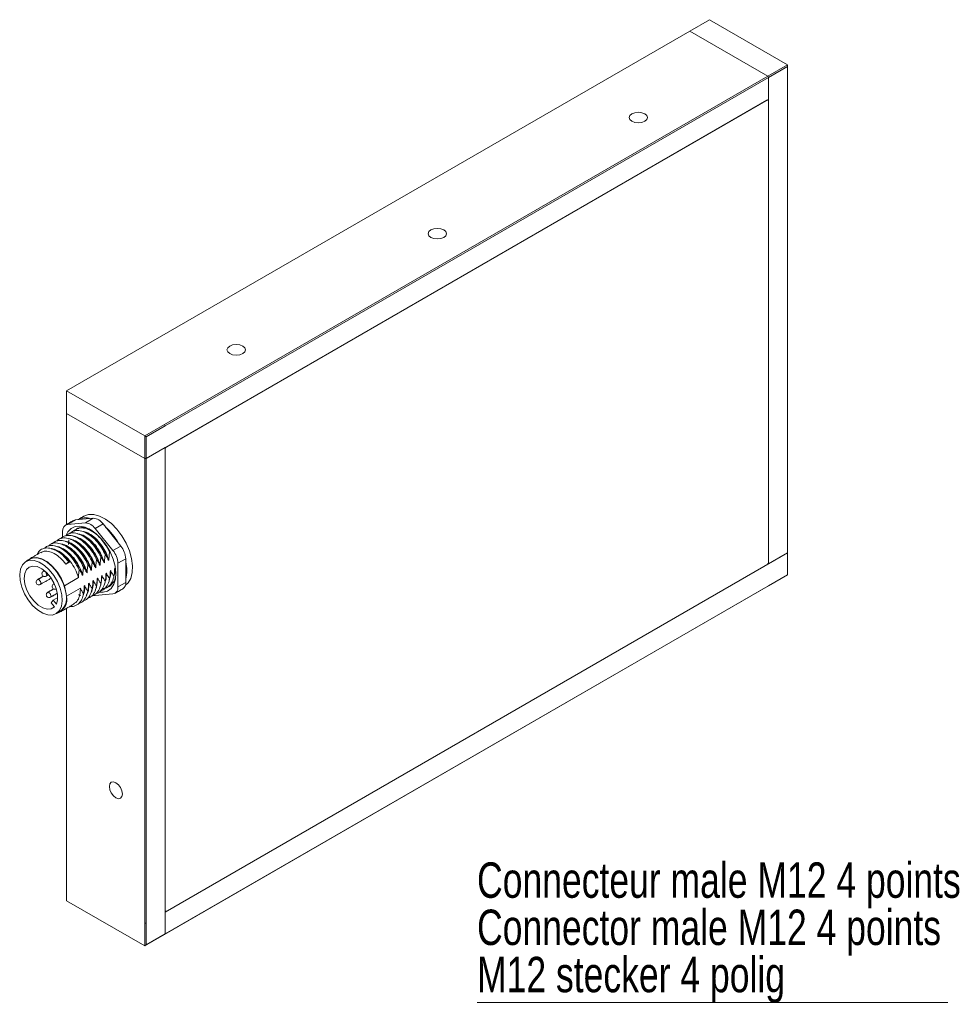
# Model space of a CAD drawing. Header units: millimetres. Extents: x 16 to 406, y 17 to 284.
# Tile 16 of 29: x 247 to 302, y 45 to 104. Entities that reach past the tile are written whole.
import ezdxf

# ---------------------------------------------------------------- set-up
doc = ezdxf.new("R2010")
doc.units = ezdxf.units.MM
doc.styles.add('SLDTEXTSTYLE0', font='TXT', dxfattribs={"width": 0.75})

# ---------------------------------------------------------------- blocks, each defined once
blk = doc.blocks.new('SW_NOTE_10')
at = {"color": 0, "linetype": 'Continuous', "lineweight": 0}
for p, q in [((-42.085, 0), (0, 0)), ((0, 0), (-42.085, 0)), ((-42.085, 0), (0, 0)), ((0, 0), (-42.085, 0)), ((-42.085, 0), (0, 0)), ((0, 0), (-42.085, 0))]:
    blk.add_line(p, q, dxfattribs=at)
at = {"color": 0, "linetype": 'Continuous', "lineweight": 0, "char_height": 2.11667, "attachment_point": 1, "style": 'SLDTEXTSTYLE0'}
for s, insert in [('Connecteur male M12 4 points', (-42.083, 8.371)), ('Connector male M12 4 points', (-42.083, 5.549)), ('M12 stecker 4 polig', (-42.083, 2.727))]:
    blk.add_mtext(s, dxfattribs=dict(at, insert=insert))

msp = doc.modelspace()

# ---------------------------------------------------------------- linework, layer by layer
at = {"color": 7, "linetype": 'Continuous', "lineweight": 15}
for p, q in [((288.2002, 104.1549), (287.0217, 103.4746)), ((288.2002, 104.1549), (292.8671, 101.4608)), ((287.0217, 103.4746), (249.7807, 81.9758)), ((287.0217, 103.4746), (291.6886, 100.7804)), ((287.0217, 103.4746), (291.6886, 100.7804)), ((291.6886, 100.7804), (292.8671, 101.4608)), ((292.8671, 101.3519), (291.7357, 100.6988)), ((292.8671, 101.4608), (292.8671, 101.3519)), ((292.8671, 100.0455), (292.8671, 101.3519)), ((255.6261, 79.962), (291.6886, 100.7804)), ((291.7357, 100.6988), (255.6733, 79.8804)), ((291.6886, 100.7804), (291.7357, 100.6988)), ((291.7357, 100.6988), (291.6886, 100.7804)), ((291.7357, 100.6988), (291.7357, 99.3923)), ((291.7357, 71.6299), (291.7357, 100.6988)), ((292.8671, 72.2831), (292.8671, 100.0455)), ((291.7357, 99.3923), (254.5419, 77.9208)), ((255.7676, 78.6283), (291.6414, 99.3379)), ((291.7357, 99.2835), (291.7357, 71.7388)), ((249.7807, 81.9758), (254.4476, 79.2817)), ((249.7807, 81.9758), (249.7807, 80.6149)), ((249.7807, 80.6149), (254.4476, 77.9208)), ((249.7807, 80.6149), (249.7807, 73.983)), ((249.7807, 80.6149), (254.4476, 77.9208)), ((254.4476, 79.2817), (255.6261, 79.962)), ((255.6733, 79.8804), (254.5419, 79.2273)), ((255.6733, 79.8804), (255.6261, 79.962)), ((254.4476, 79.2817), (254.5419, 79.2273)), ((254.4476, 77.9208), (254.4476, 79.2817)), ((254.5419, 79.2273), (254.5419, 77.9208)), ((254.5419, 77.9208), (255.6733, 78.5739)), ((255.6733, 78.5739), (255.6733, 49.5051)), ((255.6733, 50.9204), (255.6733, 78.465)), ((254.4476, 50.1584), (254.4476, 77.9208)), ((254.4476, 77.9208), (254.5419, 77.9208)), ((254.5419, 77.9208), (254.4476, 77.9208)), ((254.5419, 77.9208), (254.5419, 50.1584)), ((250.3111, 74.2564), (249.8397, 73.9843)), ((250.3111, 74.2564), (251.3717, 74.3513)), ((250.9003, 74.0791), (251.3717, 74.3513)), ((249.8397, 73.9843), (250.9003, 74.0791)), ((250.4325, 73.7423), (250.4505, 73.7657)), ((251.961, 74.0111), (251.4896, 73.7389)), ((251.4896, 73.7389), (252.5502, 72.4195)), ((251.961, 74.0111), (253.0216, 72.6916)), ((249.545, 73.1992), (249.545, 73.5651)), ((252.5502, 72.4195), (253.0216, 72.6916)), ((252.283, 71.8425), (252.3065, 71.8561)), ((253.3163, 71.9323), (252.8449, 71.6601)), ((253.3163, 71.9323), (253.3163, 70.518)), ((255.6733, 50.8115), (292.8671, 72.2831)), ((292.8671, 72.2831), (291.7357, 71.6299)), ((292.8671, 70.9766), (292.8671, 72.2831)), ((249.9752, 71.7494), (249.7395, 71.6133)), ((249.7395, 71.6133), (249.9045, 71.7484)), ((249.9045, 71.7484), (249.9752, 71.7494)), ((251.2459, 71.2438), (251.2694, 71.2574)), ((251.5051, 71.3935), (251.5287, 71.4071)), ((251.7644, 71.5432), (251.788, 71.5568)), ((252.0237, 71.6928), (252.0472, 71.7064)), ((252.4185, 71.2247), (252.3949, 71.2111)), ((252.6777, 71.3744), (252.6542, 71.3608)), ((252.8449, 71.6601), (252.8449, 70.2458)), ((291.6414, 71.5755), (255.7676, 50.866)), ((291.7081, 71.6459), (291.7357, 71.6299)), ((249.6501, 70.3226), (250.4916, 70.8084)), ((250.7273, 70.9445), (250.7509, 70.9581)), ((250.9866, 71.0941), (251.0102, 71.1077)), ((251.3814, 70.626), (251.3578, 70.6124)), ((251.6406, 70.7757), (251.6171, 70.7621)), ((251.8999, 70.9254), (251.8763, 70.9118)), ((252.1592, 71.075), (252.1356, 71.0614)), ((292.8671, 70.9766), (291.6886, 70.2962)), ((291.7357, 70.3235), (292.8671, 70.9766)), ((292.8671, 70.9766), (292.8671, 70.9766)), ((249.6501, 70.3226), (249.7138, 70.0113)), ((250.6036, 70.177), (249.7775, 69.7001)), ((250.8628, 70.3267), (250.8393, 70.3131)), ((251.1221, 70.4763), (251.0985, 70.4627)), ((251.9161, 70.1482), (252.0199, 70.151)), ((252.4236, 70.3215), (252.2556, 70.2871)), ((252.8449, 70.2458), (253.3163, 70.518)), ((291.6886, 70.2962), (255.6261, 49.4778)), ((255.6733, 49.5051), (291.7357, 70.3235)), ((291.7357, 70.3235), (291.6886, 70.2962)), ((248.971, 69.4632), (248.8531, 69.2955)), ((248.971, 69.4632), (249.2504, 69.6245)), ((249.1691, 69.2167), (248.971, 69.4632)), ((249.7138, 70.0113), (249.7775, 69.7001)), ((252.5502, 69.8266), (251.4896, 69.7318)), ((251.961, 69.9311), (251.7438, 69.9369)), ((248.8531, 69.2955), (249.0512, 69.0491)), ((249.7807, 68.9722), (249.7807, 51.4916)), ((249.7807, 51.4916), (254.4476, 48.7975)), ((255.6733, 49.5051), (255.6733, 50.8115)), ((254.5419, 50.1584), (254.4476, 50.1584)), ((254.4476, 48.7975), (254.4476, 50.1584)), ((254.5419, 50.1584), (254.5419, 48.8519)), ((255.6261, 49.4778), (254.4476, 48.7975)), ((254.5419, 48.8519), (255.6733, 49.5051)), ((255.6733, 49.5051), (255.6261, 49.4778)), ((255.6261, 49.4778), (255.6733, 49.5051)), ((254.4476, 48.7975), (254.5419, 48.8519))]:
    msp.add_line(p, q, dxfattribs=at)
at = {"color": 7, "linetype": 'Continuous', "lineweight": 15, "flags": 128}
for points in [[(283.5686, 98.0795), (283.7471, 98.0107), (283.9576, 97.9865), (284.168, 98.0107), (284.3465, 98.0795), (284.4657, 98.1825), (284.5076, 98.304), (284.4657, 98.4255), (284.3465, 98.5285), (284.168, 98.5973), (283.9576, 98.6215), (283.7471, 98.5973), (283.5686, 98.5285), (283.4494, 98.4255), (283.4076, 98.304), (283.4494, 98.1825), (283.5686, 98.0795)], [(271.5478, 91.14), (271.7263, 91.0712), (271.9367, 91.047), (272.1472, 91.0712), (272.3256, 91.14), (272.4449, 91.243), (272.4867, 91.3645), (272.4449, 91.486), (272.3256, 91.589), (272.1472, 91.6579), (271.9367, 91.682), (271.7263, 91.6579), (271.5478, 91.589), (271.4286, 91.486), (271.3867, 91.3645), (271.4286, 91.243), (271.5478, 91.14)], [(259.527, 84.2006), (259.7054, 84.1317), (259.9159, 84.1076), (260.1264, 84.1317), (260.3048, 84.2006), (260.4241, 84.3036), (260.4659, 84.4251), (260.4241, 84.5466), (260.3048, 84.6496), (260.1264, 84.7184), (259.9159, 84.7426), (259.7054, 84.7184), (259.527, 84.6496), (259.4078, 84.5466), (259.3659, 84.4251), (259.4078, 84.3036), (259.527, 84.2006)], [(250.1891, 74.2188), (250.247, 74.244), (250.3111, 74.2564)], [(250.8117, 74.4746), (251.0829, 74.5728), (251.4005, 74.5784), (251.7452, 74.4879), (252.1019, 74.3054), (252.455, 74.0388), (252.789, 73.6998), (253.0895, 73.3032), (253.3432, 72.8663), (253.5391, 72.4082), (253.6686, 71.949), (253.726, 71.5087), (253.7089, 71.1065), (253.6179, 70.7601), (253.4571, 70.4845), (253.2884, 70.3272)], [(249.744, 73.3111), (249.8545, 73.536), (250.0454, 73.7386), (250.2899, 73.8554), (250.5769, 73.8811), (250.8927, 73.8144), (251.2226, 73.6584), (251.5512, 73.4204), (251.8632, 73.1116), (252.144, 72.7465), (252.3803, 72.3419), (252.5613, 71.917), (252.6783, 71.4916), (252.726, 71.0855), (252.7021, 70.7177), (252.6077, 70.4055), (252.4473, 70.1634), (252.2283, 70.0028), (251.961, 69.9311), (251.961, 69.9311)], [(250.3276, 73.6385), (250.38, 73.7041), (250.4377, 73.7616)], [(249.9202, 73.0621), (249.9144, 73.0242), (249.8986, 72.7829)], [(249.3509, 68.8334), (249.4712, 69.0899), (249.5204, 69.4113), (249.4957, 69.7787), (249.3986, 70.1709), (249.2346, 70.565), (249.0133, 70.9382), (248.7476, 71.2688), (248.4528, 71.5375), (248.1462, 71.7287), (247.8456, 71.8314), (247.5684, 71.8396), (247.3307, 71.7527), (247.1464, 71.5758), (247.0261, 71.3193), (246.9769, 70.998), (247.0016, 70.6305), (247.0988, 70.2384), (247.2628, 69.8442), (247.484, 69.471), (247.7498, 69.1404), (248.0445, 68.8717), (248.3511, 68.6805), (248.6517, 68.5778), (248.9289, 68.5697), (249.1666, 68.6565), (249.3509, 68.8334)], [(249.6501, 70.3226), (249.4728, 70.7386), (249.2336, 71.1297), (248.9476, 71.4714), (248.6325, 71.7424), (248.3081, 71.9255), (247.9948, 72.0094), (247.7121, 71.9889), (247.4778, 71.8651), (247.4104, 71.7991)], [(249.7138, 70.0113), (249.5992, 70.4062), (249.4199, 70.7972), (249.1862, 71.1617), (248.9116, 71.4785), (248.6123, 71.7291), (248.3055, 71.8991), (248.0092, 71.9785), (247.7404, 71.9627), (247.5844, 71.8996)], [(249.1691, 69.2167), (249.2418, 69.4804), (249.24, 69.7984), (249.1638, 70.1469), (249.0188, 70.4998), (248.816, 70.8304), (248.5706, 71.1141), (248.301, 71.3295), (248.0276, 71.4605), (247.7707, 71.4971), (247.5497, 71.4367), (247.3811, 71.2838), (247.2778, 71.0499), (247.2473, 70.7524), (247.292, 70.4139), (247.4085, 70.0596), (247.5881, 69.7163), (247.8173, 69.4095), (248.0789, 69.1625), (248.3533, 68.9938), (248.6198, 68.9159), (248.8584, 68.9348), (249.0512, 69.0491)], [(248.0359, 70.6824), (248.0475, 70.6875), (248.0888, 70.6871), (248.1346, 70.6641), (248.1782, 70.6219), (248.2128, 70.567), (248.2331, 70.5076), (248.2361, 70.4529), (248.2213, 70.4111), (248.2026, 70.3937)], [(248.3895, 71.1855), (248.4011, 71.1905), (248.4423, 71.1902), (248.4882, 71.1672), (248.5317, 71.125), (248.5663, 71.07), (248.5866, 71.0106), (248.5896, 70.9559), (248.5749, 70.9142), (248.5561, 70.8968)], [(249.0019, 70.4237), (249.0134, 70.4287), (249.0535, 70.4287)], [(248.6483, 69.9206), (248.6599, 69.9257), (248.7011, 69.9254), (248.747, 69.9023), (248.7906, 69.8601), (248.8251, 69.8052), (248.8455, 69.7458), (248.8485, 69.6911), (248.8337, 69.6493), (248.815, 69.632)], [(252.727, 57.6432), (252.8758, 57.5915), (253.002, 57.616), (253.0863, 57.713), (253.1159, 57.8678), (253.0863, 58.0567), (253.002, 58.2511), (252.8758, 58.4213), (252.727, 58.5414), (252.5782, 58.5931), (252.452, 58.5686), (252.3677, 58.4716), (252.3381, 58.3168), (252.3677, 58.1279), (252.452, 57.9335), (252.5782, 57.7633), (252.727, 57.6432)]]:
    msp.add_lwpolyline(points, dxfattribs=at)
at = {"color": 7, "linetype": 'Continuous', "lineweight": 15}
for centre, radius, start, end in [((291.6783, 99.2928), 0.0582, 350.785963, 129.203285), ((255.878, 78.4557), 0.2049, 122.605478, 177.394522), ((250.9249, 73.368), 1.0161, 72.725024, 117.349198), ((251.3262, 73.592), 0.7606, 33.434915, 86.570462), ((249.9067, 73.624), 0.3665, 100.546778, 189.251879), ((250.7457, 72.9026), 0.895, 55.295652, 133.213666), ((250.8548, 73.3198), 0.7606, 33.434915, 86.570462), ((249.4993, 70.9462), 3.8878, 29.693822, 47.895321), ((251.5671, 71.6012), 1.2791, 2.639287, 39.772072), ((252.0385, 71.8734), 1.2791, 2.639287, 39.772072), ((251.1705, 71.2251), 2.2064, 346.536072, 13.463928), ((291.531, 71.7481), 0.2049, 302.605478, 357.394522), ((248.1193, 70.5381), 0.1667, 119.997312, 299.997312), ((248.4728, 71.0411), 0.1667, 119.997312, 299.997312), ((251.8394, 71.0216), 0.8891, 281.71267, 4.480724), ((249.0852, 70.2793), 0.1667, 119.997312, 299.997312), ((252.4831, 70.1869), 0.3665, 280.546778, 9.251879), ((252.9213, 70.4668), 0.3983, 303.936727, 7.375453), ((248.7316, 69.7763), 0.1667, 119.997312, 299.997312), ((248.9353, 69.5017), 0.8652, 288.527734, 13.258169), ((248.6808, 69.6292), 1.1014, 309.696056, 20.30084), ((251.4597, 70.1555), 0.4247, 254.593344, 274.027859), ((255.7308, 50.9111), 0.0582, 170.785963, 309.203285)]:
    msp.add_arc(centre, radius, start, end, dxfattribs=at)
for points in [[(291.7081, 99.3445), (291.6805, 99.3604)], [(250.1891, 74.2188), (249.7176, 73.9466)], [(250.8117, 74.4746), (250.4581, 74.2705)], [(248.9596, 72.4974), (248.9591, 72.4945)], [(247.5844, 71.8996), (247.3487, 71.7635)], [(248.2288, 72.31), (247.5678, 71.9284)], [(248.4508, 71.2209), (248.3895, 71.1855)], [(252.6951, 71.3346), (252.6777, 71.3744)], [(248.3987, 70.8918), (248.0359, 70.6824)], [(248.2026, 70.3937), (248.8575, 70.7718)], [(248.5561, 70.8968), (248.6982, 70.9788)], [(251.6406, 70.7757), (251.5538, 70.275)], [(251.6171, 70.7621), (251.5994, 70.5379)], [(251.8999, 70.9254), (251.8548, 70.6077)], [(252.098, 70.6437), (252.1021, 70.6668)], [(252.3357, 70.6723), (252.3435, 70.7162)], [(252.3573, 70.7933), (252.3614, 70.8165)], [(252.5949, 70.8219), (252.5963, 70.8293)], [(252.6165, 70.943), (252.6207, 70.9662)], [(249.0111, 70.1301), (248.6483, 69.9206)], [(249.0443, 70.4482), (249.0019, 70.4237)], [(251.2986, 70.0736), (251.3097, 70.1358)], [(251.3202, 70.1946), (251.3243, 70.2178)], [(251.5579, 70.2232), (251.5687, 70.284)], [(251.5794, 70.3443), (251.5836, 70.3675)], [(251.8171, 70.3729), (251.8276, 70.4314)], [(251.8387, 70.494), (251.8428, 70.5171)], [(252.0764, 70.5226), (252.0861, 70.5768)], [(252.467, 70.3847), (252.2995, 70.311)], [(252.6722, 69.8643), (253.1436, 70.1364)], [(248.815, 69.632), (249.2298, 69.8715)], [(250.78, 69.7742), (250.7906, 69.8332)], [(250.8016, 69.8953), (250.8058, 69.9184)], [(251.0393, 69.9239), (251.0506, 69.9872)], [(249.401, 68.7529), (250.1916, 69.2093)], [(249.1486, 68.6457), (249.3843, 68.7818)], [(255.6733, 50.8753), (255.7009, 50.8594)]]:
    msp.add_open_spline(points, degree=1, dxfattribs=at)
for points, knots in [([(249.9915, 73.439), (250.028, 73.4787), (250.1385, 73.5988), (250.4134, 73.6464), (250.7808, 73.5798), (251.1749, 73.3617), (251.5546, 73.0167), (251.8728, 72.6069), (252.0256, 72.3091), (252.0932, 72.1773)], [0, 0, 0, 0, 0.07949196, 0.24047959, 0.3980025, 0.55769746, 0.71824784, 0.87536736, 1, 1, 1, 1]), ([(250.2391, 73.5806), (250.2614, 73.6095), (250.352, 73.7264), (250.601, 73.7908), (250.9578, 73.7575), (251.3507, 73.5688), (251.7349, 73.2492), (252.0898, 72.8266), (252.2648, 72.4938), (252.3525, 72.327)], [0, 0, 0, 0, 0.0523512, 0.2121724, 0.3694631, 0.5269891, 0.6867707, 0.8429978, 1, 1, 1, 1]), ([(250.4849, 73.7263), (250.4937, 73.7433), (250.5077, 73.7704), (250.5333, 73.7802), (250.5429, 73.7838)], [0, 0, 0, 0, 0.6237721, 1, 1, 1, 1]), ([(250.9987, 73.715), (251.0177, 73.7158), (251.0772, 73.7183), (251.1463, 73.6824), (251.1933, 73.6579)], [0, 0, 0, 0, 0.3184003, 1, 1, 1, 1]), ([(251.164, 73.6612), (251.1415, 73.6693), (251.0964, 73.6856), (251.0515, 73.7019), (251.029, 73.7101)], [0, 0, 0, 0, 0.4999979, 1, 1, 1, 1]), ([(248.9464, 72.8342), (248.9728, 72.8667), (249.0692, 72.985), (249.3258, 73.0447), (249.686, 73.0014), (250.0794, 72.8039), (250.4577, 72.4805), (250.8021, 72.0634), (250.9709, 71.7411), (251.0561, 71.5786)], [0, 0, 0, 0, 0.0604908, 0.22068, 0.377975, 0.5361662, 0.6961969, 0.8467608, 1, 1, 1, 1]), ([(249.1912, 72.9782), (249.2052, 72.9979), (249.2844, 73.1091), (249.5154, 73.1847), (249.8641, 73.1744), (250.2548, 73.0066), (250.6429, 72.7061), (251.0009, 72.2939), (251.2121, 71.9458), (251.3041, 71.752), (251.3154, 71.7283)], [0, 0, 0, 0, 0.0341366, 0.1928686, 0.3500549, 0.5059537, 0.6649217, 0.8207341, 0.9780211, 1, 1, 1, 1]), ([(249.4361, 73.1267), (249.4388, 73.1308), (249.5029, 73.2303), (249.708, 73.3177), (250.0435, 73.3408), (250.4302, 73.2034), (250.8212, 72.9302), (251.188, 72.5385), (251.4339, 72.1665), (251.5453, 71.9381), (251.5747, 71.8779)], [0, 0, 0, 0, 0.0068521, 0.1640832, 0.3211744, 0.4754801, 0.6333337, 0.7892347, 0.9444612, 1, 1, 1, 1]), ([(249.7424, 73.3013), (249.7949, 73.3488), (249.9269, 73.4683), (250.2287, 73.4948), (250.6048, 73.3955), (250.9986, 73.1486), (251.3724, 72.7796), (251.6541, 72.3869), (251.7858, 72.1238), (251.8339, 72.0276)], [0, 0, 0, 0, 0.1066682, 0.2686401, 0.4270218, 0.5887324, 0.7498679, 0.9085209, 1, 1, 1, 1]), ([(250.1269, 73.0625), (250.1044, 73.0706), (250.0593, 73.087), (250.0144, 73.1032), (249.9919, 73.1114)], [0, 0, 0, 0, 0.4999979, 1, 1, 1, 1]), ([(250.0318, 73.1026), (250.1263, 73.0757), (250.3385, 73.0152), (250.6836, 72.7636), (251.0231, 72.4013), (251.3302, 71.9388), (251.4598, 71.5917), (251.5287, 71.4071)], [0, 0, 0, 0, 0.1639569, 0.36845, 0.5704129, 0.7715018, 1, 1, 1, 1]), ([(250.1287, 73.0484), (250.2092, 73.0187), (250.4094, 72.9451), (250.7353, 72.6799), (251.0666, 72.2992), (251.338, 71.8555), (251.4511, 71.5429), (251.5051, 71.3935)], [0, 0, 0, 0, 0.14786109, 0.36777356, 0.5833196, 0.80090605, 1, 1, 1, 1]), ([(250.1453, 73.2817), (250.1494, 73.2823), (250.2528, 73.2975), (250.5041, 73.1997), (250.8649, 72.9829), (251.2133, 72.6349), (251.5563, 72.1588), (251.7033, 71.7767), (251.788, 71.5568)], [0, 0, 0, 0, 0.0077268, 0.1915305, 0.3791984, 0.5661987, 0.7503172, 1, 1, 1, 1]), ([(250.3862, 73.2122), (250.3637, 73.2203), (250.3186, 73.2366), (250.2736, 73.2529), (250.2511, 73.2611)], [0, 0, 0, 0, 0.4999979, 1, 1, 1, 1]), ([(250.3894, 73.1955), (250.4437, 73.1791), (250.6159, 73.1267), (250.9196, 72.8975), (251.2588, 72.538), (251.566, 72.0747), (251.6955, 71.7277), (251.7644, 71.5432)], [0, 0, 0, 0, 0.1009992, 0.3208916, 0.5380632, 0.7542949, 1, 1, 1, 1]), ([(250.4346, 73.4189), (250.5165, 73.4086), (250.7104, 73.384), (251.0488, 73.1863), (251.4005, 72.8676), (251.7809, 72.378), (251.9462, 71.9611), (252.0472, 71.7064)], [0, 0, 0, 0, 0.1389838, 0.3288714, 0.5197764, 0.7066008, 1, 1, 1, 1]), ([(250.6455, 73.3618), (250.6229, 73.37), (250.5779, 73.3863), (250.5329, 73.4026), (250.5104, 73.4107)], [0, 0, 0, 0, 0.4999979, 1, 1, 1, 1]), ([(250.6492, 73.3488), (250.6779, 73.3418), (250.8225, 73.3066), (251.1029, 73.1096), (251.4484, 72.7735), (251.7922, 72.294), (251.9391, 71.9124), (252.0237, 71.6928)], [0, 0, 0, 0, 0.0543275, 0.273844, 0.4925796, 0.7079443, 1, 1, 1, 1]), ([(250.9047, 73.5115), (250.8822, 73.5197), (250.8372, 73.536), (250.7922, 73.5523), (250.7697, 73.5604)], [0, 0, 0, 0, 0.4999979, 1, 1, 1, 1]), ([(250.7873, 73.554), (250.8145, 73.5519), (250.9508, 73.5413), (251.2311, 73.3856), (251.5878, 73.096), (251.9004, 72.7123), (252.1503, 72.2901), (252.2543, 72.0011), (252.3065, 71.8561)], [0, 0, 0, 0, 0.0495357, 0.2482747, 0.4498601, 0.6469598, 0.8228753, 1, 1, 1, 1]), ([(250.9073, 73.5084), (250.9114, 73.5076), (251.029, 73.4852), (251.2859, 73.3154), (251.6358, 73.0055), (252.0167, 72.5133), (252.182, 72.0969), (252.283, 71.8425)], [0, 0, 0, 0, 0.007959, 0.2267427, 0.4466986, 0.6619529, 1, 1, 1, 1]), ([(248.0257, 72.1928), (248.067, 72.2694), (248.1638, 72.4493), (248.4279, 72.5796), (248.772, 72.5871), (249.1581, 72.4409), (249.5518, 72.1637), (249.7875, 71.8861), (249.9045, 71.7484)], [0, 0, 0, 0, 0.1297678, 0.3049023, 0.4794141, 0.6512371, 0.8269352, 1, 1, 1, 1]), ([(248.2383, 72.2933), (248.2821, 72.3223), (248.4075, 72.4051), (248.689, 72.3919), (249.0446, 72.2611), (249.4117, 72.0005), (249.6308, 71.7417), (249.7395, 71.6133)], [0, 0, 0, 0, 0.11895962, 0.34015453, 0.55794061, 0.78063962, 1, 1, 1, 1]), ([(248.4489, 72.5573), (248.5064, 72.6065), (248.6452, 72.7251), (248.9552, 72.7445), (249.334, 72.6356), (249.7255, 72.3794), (250.1671, 71.9448), (250.399, 71.5282), (250.5376, 71.2792)], [0, 0, 0, 0, 0.1149876, 0.2774178, 0.436377, 0.5988596, 0.7603328, 1, 1, 1, 1]), ([(248.6983, 72.6938), (248.7394, 72.7362), (248.8562, 72.8565), (249.1391, 72.8982), (249.5093, 72.8217), (249.9035, 72.5949), (250.2635, 72.2591), (250.5732, 71.8611), (250.7218, 71.574), (250.7968, 71.4289)], [0, 0, 0, 0, 0.0876305, 0.2489257, 0.4066328, 0.5669422, 0.7276804, 0.8623918, 1, 1, 1, 1]), ([(248.8621, 72.5308), (248.8689, 72.5316), (248.9759, 72.5446), (249.2309, 72.4409), (249.5912, 72.2156), (249.9395, 71.8614), (250.2377, 71.4279), (250.4094, 71.0606), (250.4773, 70.8523), (250.4916, 70.8084)], [0, 0, 0, 0, 0.0125078, 0.1974618, 0.3865166, 0.5743966, 0.7599045, 0.9494276, 1, 1, 1, 1]), ([(248.9596, 72.4974), (249.0654, 72.4649), (249.2895, 72.3961), (249.6477, 72.135), (249.8666, 71.8773), (249.9752, 71.7494)], [0, 0, 0, 0, 0.3108462, 0.6580255, 1, 1, 1, 1]), ([(249.1174, 72.4534), (249.0952, 72.4614), (249.0508, 72.4775), (249.0066, 72.4935), (248.9844, 72.5015)], [0, 0, 0, 0, 0.4999979, 1, 1, 1, 1]), ([(249.1083, 72.6794), (249.2074, 72.6651), (249.4195, 72.6344), (249.7751, 72.4214), (250.1274, 72.0951), (250.4387, 71.6751), (250.6419, 71.2804), (250.7242, 71.0371), (250.7509, 70.9581)], [0, 0, 0, 0, 0.1641365, 0.3509952, 0.5383539, 0.7219426, 0.9097254, 1, 1, 1, 1]), ([(249.3491, 72.6135), (249.3266, 72.6216), (249.2815, 72.6379), (249.2365, 72.6542), (249.2141, 72.6624)], [0, 0, 0, 0, 0.4999979, 1, 1, 1, 1]), ([(249.3529, 72.5987), (249.3891, 72.5893), (249.5419, 72.5493), (249.829, 72.3431), (250.1746, 71.9997), (250.4736, 71.5633), (250.6451, 71.1967), (250.713, 70.9883), (250.7273, 70.9445)], [0, 0, 0, 0, 0.06824969, 0.28774312, 0.50587257, 0.72124812, 0.94128518, 1, 1, 1, 1]), ([(249.6084, 72.7631), (249.5858, 72.7713), (249.5408, 72.7876), (249.4958, 72.8039), (249.4733, 72.812)], [0, 0, 0, 0, 0.4999979, 1, 1, 1, 1]), ([(249.4988, 72.8028), (249.5306, 72.7996), (249.6726, 72.7855), (249.9578, 72.6222), (250.3136, 72.3247), (250.6364, 71.9199), (250.8728, 71.5001), (250.9702, 71.222), (251.0102, 71.1077)], [0, 0, 0, 0, 0.0577764, 0.25784, 0.4602305, 0.658063, 0.8596057, 1, 1, 1, 1]), ([(249.6115, 72.7564), (249.6229, 72.754), (249.7485, 72.7282), (250.012, 72.5508), (250.3628, 72.2329), (250.6745, 71.8107), (250.8776, 71.4165), (250.9599, 71.1731), (250.9866, 71.0941)], [0, 0, 0, 0, 0.0217921, 0.240472, 0.4597372, 0.6745905, 0.894352, 1, 1, 1, 1]), ([(249.716, 72.9635), (249.7377, 72.963), (249.8659, 72.9603), (250.1399, 72.8205), (250.4985, 72.5489), (250.8312, 72.1617), (251.1022, 71.7197), (251.2154, 71.4069), (251.2694, 71.2574)], [0, 0, 0, 0, 0.039649, 0.2336122, 0.4313948, 0.6252503, 0.820941, 1, 1, 1, 1]), ([(249.8676, 72.9128), (249.8451, 72.921), (249.8001, 72.9373), (249.7551, 72.9536), (249.7326, 72.9617)], [0, 0, 0, 0, 0.4999979, 1, 1, 1, 1]), ([(249.8676, 72.907), (249.9748, 72.8605), (250.2029, 72.7617), (250.5501, 72.457), (250.8719, 72.0569), (251.1085, 71.636), (251.2059, 71.358), (251.2459, 71.2438)], [0, 0, 0, 0, 0.19482147, 0.41439745, 0.62902834, 0.8476845, 1, 1, 1, 1]), ([(251.5287, 71.4071), (251.5315, 71.4847), (251.5358, 71.6016), (251.5552, 71.7592), (251.5682, 71.8383), (251.5747, 71.8779)], [0, 0, 0, 0, 0.4964608, 0.7479039, 1, 1, 1, 1]), ([(251.5747, 71.8779), (251.5916, 71.8543), (251.6361, 71.7922), (251.7023, 71.6831), (251.7437, 71.5899), (251.7644, 71.5432)], [0, 0, 0, 0, 0.2340907, 0.6153349, 1, 1, 1, 1]), ([(251.788, 71.5568), (251.7908, 71.6344), (251.7951, 71.7513), (251.8145, 71.9088), (251.8274, 71.988), (251.8339, 72.0276)], [0, 0, 0, 0, 0.4964608, 0.7479039, 1, 1, 1, 1]), ([(251.8339, 72.0276), (251.8509, 72.004), (251.8954, 71.9419), (251.9616, 71.8328), (252.0029, 71.7396), (252.0237, 71.6928)], [0, 0, 0, 0, 0.2340907, 0.6153349, 1, 1, 1, 1]), ([(252.0472, 71.7064), (252.0501, 71.784), (252.0543, 71.9009), (252.0738, 72.0585), (252.0867, 72.1377), (252.0932, 72.1773)], [0, 0, 0, 0, 0.4964608, 0.7479039, 1, 1, 1, 1]), ([(252.0932, 72.1773), (252.1101, 72.1537), (252.1547, 72.0916), (252.2209, 71.9825), (252.2622, 71.8893), (252.283, 71.8425)], [0, 0, 0, 0, 0.2340907, 0.6153349, 1, 1, 1, 1]), ([(252.3065, 71.8561), (252.3094, 71.9337), (252.3136, 72.0506), (252.333, 72.2082), (252.346, 72.2873), (252.3525, 72.327)], [0, 0, 0, 0, 0.4964608, 0.7479039, 1, 1, 1, 1]), ([(250.4916, 70.8084), (250.4944, 70.886), (250.4987, 71.0029), (250.5181, 71.1605), (250.5311, 71.2396), (250.5376, 71.2792)], [0, 0, 0, 0, 0.49646077, 0.74790392, 1, 1, 1, 1]), ([(250.5376, 71.2792), (250.5545, 71.2556), (250.5991, 71.1935), (250.6652, 71.0844), (250.7066, 70.9912), (250.7273, 70.9445)], [0, 0, 0, 0, 0.2340907, 0.6153349, 1, 1, 1, 1]), ([(250.7509, 70.9581), (250.7537, 71.0357), (250.758, 71.1526), (250.7774, 71.3101), (250.7904, 71.3893), (250.7968, 71.4289)], [0, 0, 0, 0, 0.4964608, 0.7479039, 1, 1, 1, 1]), ([(250.7968, 71.4289), (250.8054, 71.4172), (250.8225, 71.3938), (250.8524, 71.3499), (250.8861, 71.2966), (250.9225, 71.2324), (250.9564, 71.1653), (250.9765, 71.1179), (250.9866, 71.0941)], [0, 0, 0, 0, 0.1169934, 0.2340499, 0.42449, 0.6152952, 0.8073873, 1, 1, 1, 1]), ([(251.0102, 71.1077), (251.011, 71.1464), (251.0127, 71.2237), (251.0209, 71.3216), (251.0295, 71.4003), (251.0373, 71.4597), (251.0461, 71.5192), (251.0528, 71.5588), (251.0561, 71.5786)], [0, 0, 0, 0, 0.2477684, 0.496566, 0.6222173, 0.7479592, 0.8739447, 1, 1, 1, 1]), ([(251.0561, 71.5786), (251.0731, 71.555), (251.1176, 71.4929), (251.1838, 71.3838), (251.2251, 71.2906), (251.2459, 71.2438)], [0, 0, 0, 0, 0.2340907, 0.6153349, 1, 1, 1, 1]), ([(251.2694, 71.2574), (251.2723, 71.335), (251.2765, 71.4519), (251.296, 71.6095), (251.3089, 71.6886), (251.3154, 71.7283)], [0, 0, 0, 0, 0.4964608, 0.7479039, 1, 1, 1, 1]), ([(251.3154, 71.7283), (251.3239, 71.7166), (251.341, 71.6931), (251.371, 71.6492), (251.4047, 71.5959), (251.441, 71.5317), (251.475, 71.4646), (251.4951, 71.4172), (251.5051, 71.3935)], [0, 0, 0, 0, 0.1169934, 0.2340499, 0.42449, 0.6152952, 0.8073873, 1, 1, 1, 1]), ([(252.4185, 71.2247), (252.4196, 71.086), (252.4211, 70.9057), (252.3629, 70.7739), (252.3495, 70.7436)], [0, 0, 0, 0, 0.7695957, 1, 1, 1, 1]), ([(252.6082, 70.8899), (252.5912, 70.9135), (252.5604, 70.9563), (252.5189, 71.0223), (252.4826, 71.0865), (252.4486, 71.1536), (252.4285, 71.201), (252.4185, 71.2247)], [0, 0, 0, 0, 0.2340375, 0.4244807, 0.615289, 0.8073842, 1, 1, 1, 1]), ([(252.6542, 71.3608), (252.6533, 71.3222), (252.6516, 71.2448), (252.6418, 71.1272), (252.6278, 71.0087), (252.6147, 70.9296), (252.6082, 70.8899)], [0, 0, 0, 0, 0.24777813, 0.49658551, 0.74796637, 1, 1, 1, 1]), ([(252.6777, 71.3744), (252.6788, 71.2689), (252.6805, 71.0983), (252.6312, 70.9664), (252.6123, 70.916)], [0, 0, 0, 0, 0.6183755, 1, 1, 1, 1]), ([(251.3814, 70.626), (251.3757, 70.4983), (251.3643, 70.2439), (251.3017, 70.0096), (251.2349, 69.9342), (251.2323, 69.9312)], [0, 0, 0, 0, 0.491504, 0.9796524, 1, 1, 1, 1]), ([(251.5711, 70.2912), (251.5542, 70.3149), (251.5096, 70.377), (251.4434, 70.4861), (251.4021, 70.5792), (251.3814, 70.626)], [0, 0, 0, 0, 0.2340907, 0.6153349, 1, 1, 1, 1]), ([(251.6171, 70.7621), (251.6162, 70.7235), (251.6145, 70.6461), (251.6047, 70.5285), (251.5907, 70.41), (251.5776, 70.3309), (251.5711, 70.2912)], [0, 0, 0, 0, 0.2477781, 0.4965855, 0.7479664, 1, 1, 1, 1]), ([(251.8304, 70.4409), (251.8134, 70.4645), (251.7826, 70.5073), (251.7411, 70.5733), (251.7048, 70.6374), (251.6708, 70.7046), (251.6507, 70.752), (251.6406, 70.7757)], [0, 0, 0, 0, 0.2340375, 0.4244807, 0.615289, 0.8073842, 1, 1, 1, 1]), ([(252.3489, 70.7403), (252.3389, 70.6905), (252.3006, 70.5018), (252.1622, 70.2398), (251.9738, 70.0474), (251.8273, 70.0216), (251.797, 70.0162)], [0, 0, 0, 0, 0.1364082, 0.5176579, 0.9005643, 1, 1, 1, 1]), ([(251.8763, 70.9118), (251.8735, 70.8342), (251.8693, 70.7172), (251.8498, 70.5597), (251.8369, 70.4805), (251.8304, 70.4409)], [0, 0, 0, 0, 0.4964608, 0.7479039, 1, 1, 1, 1]), ([(252.0897, 70.5906), (252.0811, 70.6023), (252.064, 70.6257), (252.0341, 70.6696), (252.0004, 70.7229), (251.9641, 70.7871), (251.9301, 70.8542), (251.91, 70.9016), (251.8999, 70.9254)], [0, 0, 0, 0, 0.1169934, 0.2340499, 0.42449, 0.6152952, 0.8073873, 1, 1, 1, 1]), ([(252.6082, 70.8899), (252.6046, 70.8701), (252.575, 70.7088), (252.4674, 70.4507), (252.2712, 70.2244), (252.1026, 70.1819), (252.0463, 70.1678)], [0, 0, 0, 0, 0.0531974, 0.433892, 0.8110175, 1, 1, 1, 1]), ([(252.1592, 71.075), (252.1595, 70.9031), (252.1599, 70.7037), (252.0884, 70.5669), (252.0786, 70.5481)], [0, 0, 0, 0, 0.8621047, 1, 1, 1, 1]), ([(252.1356, 71.0614), (252.1328, 70.9838), (252.1285, 70.8669), (252.1091, 70.7094), (252.0961, 70.6302), (252.0897, 70.5906)], [0, 0, 0, 0, 0.4964608, 0.7479039, 1, 1, 1, 1]), ([(252.3489, 70.7403), (252.332, 70.7639), (252.2875, 70.826), (252.2213, 70.9351), (252.1799, 71.0282), (252.1592, 71.075)], [0, 0, 0, 0, 0.2340907, 0.6153349, 1, 1, 1, 1]), ([(252.3949, 71.2111), (252.394, 71.1725), (252.3923, 71.0951), (252.3825, 70.9775), (252.3685, 70.8591), (252.3555, 70.7799), (252.3489, 70.7403)], [0, 0, 0, 0, 0.2477781, 0.4965855, 0.7479664, 1, 1, 1, 1]), ([(250.6036, 70.177), (250.6038, 70.1177), (250.6045, 69.9085), (250.5323, 69.5983), (250.3838, 69.3311), (250.2362, 69.2539), (250.182, 69.2256)], [0, 0, 0, 0, 0.1343339, 0.4744386, 0.8068971, 1, 1, 1, 1]), ([(250.7933, 69.8422), (250.7848, 69.8539), (250.7676, 69.8773), (250.7377, 69.9212), (250.704, 69.9745), (250.6677, 70.0387), (250.6337, 70.1059), (250.6136, 70.1533), (250.6036, 70.177)], [0, 0, 0, 0, 0.1169934, 0.2340499, 0.42449, 0.6152952, 0.8073873, 1, 1, 1, 1]), ([(251.3119, 70.1416), (251.2657, 69.9836), (251.1812, 69.6949), (250.9629, 69.4683), (250.8011, 69.4309), (250.7526, 69.4197)], [0, 0, 0, 0, 0.4584191, 0.8375296, 1, 1, 1, 1]), ([(250.8628, 70.3267), (250.8632, 70.2993), (250.8658, 70.1215), (250.8512, 69.9163), (250.7834, 69.794), (250.7727, 69.7748)], [0, 0, 0, 0, 0.132815, 0.8637913, 1, 1, 1, 1]), ([(250.8393, 70.3131), (250.8384, 70.2744), (250.8367, 70.1971), (250.8269, 70.0795), (250.8128, 69.961), (250.7998, 69.8818), (250.7933, 69.8422)], [0, 0, 0, 0, 0.2477781, 0.4965855, 0.7479664, 1, 1, 1, 1]), ([(250.8393, 70.3131), (250.8423, 70.2519), (250.8461, 70.1739), (250.8307, 70.1089), (250.8274, 70.0949)], [0, 0, 0, 0, 0.7847069, 1, 1, 1, 1]), ([(251.0526, 69.9919), (251.044, 70.0036), (251.0269, 70.027), (250.997, 70.0709), (250.9633, 70.1242), (250.927, 70.1884), (250.893, 70.2555), (250.8729, 70.3029), (250.8628, 70.3267)], [0, 0, 0, 0, 0.1169934, 0.2340499, 0.42449, 0.6152952, 0.8073873, 1, 1, 1, 1]), ([(251.1221, 70.4763), (251.1145, 70.334), (251.0995, 70.051), (251.0196, 69.8011), (250.9417, 69.7277), (250.941, 69.7271)], [0, 0, 0, 0, 0.5006914, 0.9953993, 1, 1, 1, 1]), ([(251.5711, 70.2912), (251.5354, 70.1584), (251.4642, 69.8935), (251.2596, 69.6462), (251.0776, 69.5886), (251.0045, 69.5654)], [0, 0, 0, 0, 0.3756333, 0.749412, 1, 1, 1, 1]), ([(251.0985, 70.4627), (251.0977, 70.4241), (251.096, 70.3468), (251.0878, 70.2489), (251.0792, 70.1702), (251.0714, 70.1108), (251.0626, 70.0513), (251.0559, 70.0117), (251.0526, 69.9919)], [0, 0, 0, 0, 0.2477684, 0.496566, 0.6222173, 0.7479592, 0.8739447, 1, 1, 1, 1]), ([(251.0985, 70.4627), (251.1002, 70.4345), (251.1026, 70.3948), (251.0966, 70.3603), (251.0949, 70.3503)], [0, 0, 0, 0, 0.7101856, 1, 1, 1, 1]), ([(251.3119, 70.1416), (251.2949, 70.1651), (251.2641, 70.2079), (251.2226, 70.2739), (251.1862, 70.3381), (251.1522, 70.4052), (251.1322, 70.4526), (251.1221, 70.4763)], [0, 0, 0, 0, 0.2340375, 0.4244807, 0.615289, 0.8073842, 1, 1, 1, 1]), ([(251.8304, 70.4409), (251.8042, 70.3347), (251.745, 70.0946), (251.5556, 69.8253), (251.3559, 69.7424), (251.2607, 69.703)], [0, 0, 0, 0, 0.2933303, 0.6631203, 1, 1, 1, 1]), ([(251.3578, 70.6124), (251.3569, 70.5738), (251.3552, 70.4964), (251.3454, 70.3788), (251.3314, 70.2604), (251.3184, 70.1812), (251.3119, 70.1416)], [0, 0, 0, 0, 0.2477781, 0.4965855, 0.7479664, 1, 1, 1, 1]), ([(252.0897, 70.5906), (252.0722, 70.5116), (252.0246, 70.2957), (251.8524, 70.0351), (251.6714, 69.8695), (251.5447, 69.8555), (251.5377, 69.8547)], [0, 0, 0, 0, 0.2174586, 0.5945987, 0.9776402, 1, 1, 1, 1]), ([(251.8381, 70.4898), (251.8366, 70.4493), (251.8344, 70.3914), (251.8091, 70.3549), (251.8014, 70.3439)], [0, 0, 0, 0, 0.6970182, 1, 1, 1, 1]), ([(250.7933, 69.8422), (250.7659, 69.7303), (250.7118, 69.5091), (250.5259, 69.2512), (250.2784, 69.0799), (250.0563, 69.0765), (249.959, 69.0751)], [0, 0, 0, 0, 0.2403616, 0.4754663, 0.7701727, 1, 1, 1, 1]), ([(250.4885, 69.7855), (250.511, 69.7773), (250.556, 69.761), (250.601, 69.7447), (250.6235, 69.7365)], [0, 0, 0, 0, 0.4999979, 1, 1, 1, 1]), ([(251.0526, 69.9919), (250.9948, 69.8104), (250.8958, 69.4998), (250.6655, 69.2912), (250.5264, 69.2692), (250.5044, 69.2657)], [0, 0, 0, 0, 0.5420376, 0.9276236, 1, 1, 1, 1])]:
    msp.add_open_spline(points, degree=3, knots=knots, dxfattribs=at)

# ---------------------------------------------------------------- block references
at = {"color": 7, "linetype": 'Continuous', "lineweight": 0}
msp.add_blockref('SW_NOTE_10', (316.395, 45.4119), dxfattribs=at)

doc.saveas('drawing.dxf')
